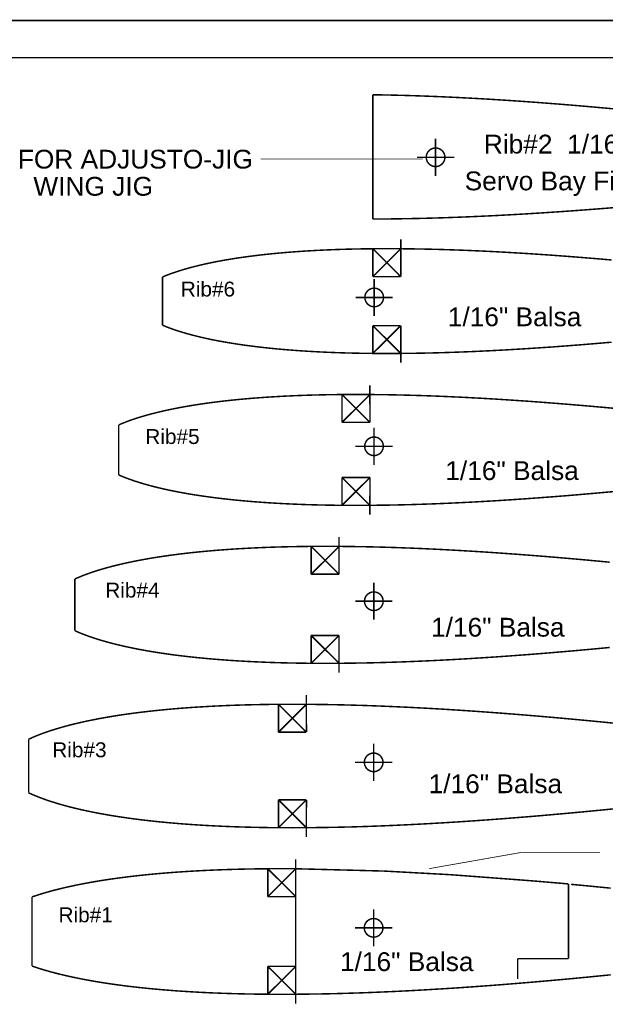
# Model space of a CAD drawing. Extents: x -1080 to 1070, y -166 to 202.
# Tile 20 of 24: x 327 to 425, y 6 to 171. Entities that reach past the tile are written whole.
import ezdxf

# ---------------------------------------------------------------- set-up
doc = ezdxf.new("R2010")
doc.units = 0
doc.header["$MEASUREMENT"] = 0
doc.linetypes.add('DASHED', pattern=[0.75, 0.5, -0.25])
doc.linetypes.add('DOT', pattern=[0.25, 0, -0.25])
doc.layers.get('0').update_dxf_attribs({"linetype": 'CONTINUOUS'})
doc.layers.add('2', color=7, linetype='CONTINUOUS')
doc.layers.add('DEFAULT', color=7, linetype='CONTINUOUS')
doc.styles.add('ARIAL', font='ARIAL.TTF')

# ---------------------------------------------------------------- blocks, each defined once
blk = doc.blocks.new('GROUP24')
at = {"layer": 'DEFAULT', "color": 3, "const_width": 0.01}
blk.add_lwpolyline([(-37.625, 6.7375), (48.375, 6.7375)], dxfattribs=at)
at = {"layer": 'DEFAULT', "color": 3, "linetype": 'DASHED', "const_width": 0.01}
blk.add_lwpolyline([(-37.375, 6.4875), (48.125, 6.4875)], dxfattribs=at)
blk = doc.blocks.new('GROUP48')
at = {"const_width": 0.01}
for points in [[(-0.7986, 0.3518), (-0.7986, 0.4143)], [(-1.6054, 0.3235), (-1.5464, 0.3285)], [(-1.5464, 0.3285), (-1.4861, 0.333)], [(-1.4861, 0.333), (-1.4246, 0.337)], [(-1.4246, 0.337), (-1.3618, 0.3406)], [(-1.3618, 0.3406), (-1.2979, 0.3437)], [(-1.2979, 0.3437), (-1.2328, 0.3463)], [(-1.2328, 0.3463), (-1.1667, 0.3484)], [(-1.1667, 0.3484), (-1.0995, 0.35)], [(-1.0995, 0.35), (-1.0314, 0.3512)], [(-1.0314, 0.3512), (-0.9623, 0.3519)], [(-0.986, 0.1646), (-0.7986, 0.3518)], [(-0.986, 0.1646), (-0.986, 0.3517)], [(-0.986, 0.3517), (-0.7985, 0.1647)], [(-0.9623, 0.3519), (-0.8923, 0.3522)], [(-0.8923, 0.3522), (-0.8215, 0.352)], [(-0.8215, 0.352), (-0.7986, 0.3518)], [(-0.7986, 0.3518), (-0.7985, 0.1647)], [(-0.7986, 0.3518), (-0.6775, 0.3502)], [(-0.6775, 0.3502), (-0.6044, 0.3487)], [(-0.6044, 0.3487), (-0.5307, 0.3468)], [(-0.5307, 0.3468), (-0.4565, 0.3445)], [(-0.4565, 0.3445), (-0.3816, 0.3417)], [(-0.3816, 0.3417), (-0.3063, 0.3386)], [(-0.3063, 0.3386), (-0.2306, 0.3351)], [(-0.2306, 0.3351), (-0.1545, 0.3313)], [(-0.1545, 0.3313), (-0.078, 0.3271)], [(-0.078, 0.3271), (-0.0013, 0.3226)], [(-2.0708, 0.258), (-2.0254, 0.267)], [(-2.0254, 0.267), (-1.9783, 0.2756)], [(-1.9783, 0.2756), (-1.9296, 0.2838)], [(-1.9296, 0.2838), (-1.8793, 0.2915)], [(-1.8793, 0.2915), (-1.8274, 0.2988)], [(-1.8274, 0.2988), (-1.7741, 0.3057)], [(-1.7741, 0.3057), (-1.7193, 0.3121)], [(-1.7193, 0.3121), (-1.663, 0.318)], [(-1.663, 0.318), (-1.6054, 0.3235)], [(-0.0013, 0.3226), (0.0757, 0.3178)], [(0.0757, 0.3178), (0.1528, 0.3126)], [(0.1528, 0.3126), (0.23, 0.3072)], [(0.23, 0.3072), (0.3073, 0.3015)], [(0.3073, 0.3015), (0.3846, 0.2955)], [(0.3846, 0.2955), (0.4619, 0.2893)], [(0.4619, 0.2893), (0.539, 0.2829)], [(0.539, 0.2829), (0.6161, 0.2762)], [(-2.3393, 0.185), (-2.3065, 0.1964)], [(-2.3065, 0.1964), (-2.2718, 0.2075)], [(-2.2718, 0.2075), (-2.2352, 0.2182)], [(-2.2352, 0.2182), (-2.1968, 0.2287)], [(-2.1968, 0.2287), (-2.1566, 0.2388)], [(-2.1566, 0.2388), (-2.1146, 0.2486)], [(-2.1146, 0.2486), (-2.0708, 0.258)], [(-2.3979, 0.162), (-2.3701, 0.1734)], [(-2.3979, -0.162), (-2.3979, 0.162)], [(-2.3701, 0.1734), (-2.3393, 0.185)], [(-0.986, 0.1646), (-0.7985, 0.1647)], [(-0.977, -0.1006), (-0.977, 0.1494)], [(-1.102, 0.0244), (-0.852, 0.0244)], [(-2.3979, -0.162), (-2.3701, -0.1734)], [(-2.3701, -0.1734), (-2.3393, -0.185)], [(-2.3393, -0.185), (-2.3065, -0.1963)], [(-2.3065, -0.1963), (-2.2718, -0.2074)], [(-0.986, -0.1646), (-0.7985, -0.1647)], [(-0.986, -0.3516), (-0.986, -0.1646)], [(-0.986, -0.1646), (-0.7986, -0.3517)], [(-0.986, -0.3516), (-0.7985, -0.1647)], [(-0.7986, -0.3517), (-0.7985, -0.1647)], [(-2.2718, -0.2074), (-2.2352, -0.2182)], [(-2.2352, -0.2182), (-2.1968, -0.2287)], [(-2.1968, -0.2287), (-2.1566, -0.2388)], [(-2.1566, -0.2388), (-2.1146, -0.2486)], [(-2.1146, -0.2486), (-2.0708, -0.258)], [(-2.0708, -0.258), (-2.0254, -0.267)], [(-2.0254, -0.267), (-1.9783, -0.2755)], [(-1.9783, -0.2755), (-1.9296, -0.2837)], [(-1.9296, -0.2837), (-1.8793, -0.2915)], [(-1.8793, -0.2915), (-1.8274, -0.2988)], [(-1.8274, -0.2988), (-1.7741, -0.3056)], [(-1.7741, -0.3056), (-1.7193, -0.312)], [(-1.7193, -0.312), (-1.663, -0.318)], [(-1.663, -0.318), (-1.6054, -0.3235)], [(-1.6054, -0.3235), (-1.5464, -0.3284)], [(-1.5464, -0.3284), (-1.4861, -0.333)], [(-1.4861, -0.333), (-1.4246, -0.337)], [(-0.3063, -0.3386), (-0.2306, -0.3351)], [(-0.2306, -0.3351), (-0.1545, -0.3312)], [(-0.1545, -0.3312), (-0.078, -0.3271)], [(-0.078, -0.3271), (-0.0013, -0.3225)], [(-0.0013, -0.3225), (0.0757, -0.3177)], [(0.0757, -0.3177), (0.23, -0.3075)], [(0.23, -0.3072), (0.3073, -0.3015)], [(0.3073, -0.3015), (0.3846, -0.2955)], [(0.3846, -0.2955), (0.4619, -0.2893)], [(0.4619, -0.2893), (0.539, -0.2829)], [(0.539, -0.2829), (0.6161, -0.2762)], [(-1.4246, -0.337), (-1.3618, -0.3406)], [(-1.3618, -0.3406), (-1.2979, -0.3436)], [(-1.2979, -0.3436), (-1.2328, -0.3462)], [(-1.2328, -0.3462), (-1.1667, -0.3484)], [(-1.1667, -0.3484), (-1.0995, -0.35)], [(-1.0995, -0.35), (-1.0314, -0.3512)], [(-1.0314, -0.3512), (-0.9623, -0.3519)], [(-0.9623, -0.3519), (-0.8923, -0.3521)], [(-0.8923, -0.3521), (-0.8215, -0.3519)], [(-0.8215, -0.3519), (-0.7986, -0.3517)], [(-0.7986, -0.3517), (-0.6775, -0.3502)], [(-0.7986, -0.4142), (-0.7986, -0.3517)], [(-0.6775, -0.3502), (-0.6044, -0.3487)], [(-0.6044, -0.3487), (-0.5307, -0.3468)], [(-0.5307, -0.3468), (-0.4565, -0.3444)], [(-0.4565, -0.3444), (-0.3816, -0.3417)], [(-0.3816, -0.3417), (-0.3063, -0.3386)]]:
    blk.add_lwpolyline(points, dxfattribs=at)
blk.add_lwpolyline([(-0.9145, 0.0244, 0.0985), (-0.9192, 0.0483, 0.0985), (-0.9328, 0.0685, 0.0984), (-0.953, 0.0821, 0.0983), (-0.977, 0.0868, 0.0983), (-1.0009, 0.0821, 0.0982), (-1.0211, 0.0685, 0.0982), (-1.0347, 0.0483, 0.0984), (-1.0395, 0.0243, 0.0983), (-1.0347, 0.0004, 0.0984), (-1.0211, -0.0197, 0.0985), (-1.0009, -0.0333, 0.0986), (-0.9769, -0.038, 0.0986), (-0.953, -0.0333, 0.0987), (-0.9328, -0.0197, 0.0986), (-0.9192, 0.0004, 0.0986)], format="xyb", close=True, dxfattribs=at)
at = {"layer": '2', "style": 'ARIAL'}
blk.add_text('Rib#6', height=0.1, dxfattribs=at).set_placement((-2.2754, 0.0307))
at = {"layer": 'DEFAULT', "style": 'ARIAL'}
blk.add_text('1/16" Balsa', height=0.1263, dxfattribs=at).set_placement((-0.4828, -0.1689))
blk = doc.blocks.new('GROUP47')
at = {"const_width": 0.01}
for points in [[(-0.8581, 0.3723), (-0.8581, 0.4348)], [(-1.8776, 0.3238), (-1.82, 0.3306)], [(-1.82, 0.3306), (-1.7609, 0.3368)], [(-1.7609, 0.3368), (-1.7004, 0.3426)], [(-1.7004, 0.3426), (-1.6385, 0.3478)], [(-1.6385, 0.3478), (-1.5752, 0.3525)], [(-1.5752, 0.3525), (-1.5106, 0.3568)], [(-1.5106, 0.3568), (-1.4447, 0.3605)], [(-1.4447, 0.3605), (-1.3776, 0.3638)], [(-1.3776, 0.3638), (-1.3093, 0.3665)], [(-1.3093, 0.3665), (-1.2399, 0.3687)], [(-1.2399, 0.3687), (-1.1694, 0.3704)], [(-1.1694, 0.3704), (-1.0978, 0.3717)], [(-1.0978, 0.3717), (-1.0253, 0.3724)], [(-1.0456, 0.3722), (-1.0455, 0.1851)], [(-1.0456, 0.3722), (-0.858, 0.1852)], [(-1.0455, 0.1851), (-0.8581, 0.3723)], [(-1.0253, 0.3724), (-0.9518, 0.3727)], [(-0.9518, 0.3727), (-0.8775, 0.3725)], [(-0.8775, 0.3725), (-0.8581, 0.3723)], [(-0.8581, 0.3723), (-0.858, 0.1852)], [(-0.8581, 0.3723), (-0.7263, 0.3706)], [(-0.7263, 0.3706), (-0.6497, 0.369)], [(-0.6497, 0.369), (-0.5723, 0.367)], [(-0.5723, 0.367), (-0.4943, 0.3646)], [(-0.4943, 0.3646), (-0.4158, 0.3617)], [(-0.4158, 0.3617), (-0.3367, 0.3584)], [(-0.3367, 0.3584), (-0.2572, 0.3548)], [(-0.2572, 0.3548), (-0.1773, 0.3507)], [(-0.1773, 0.3507), (-0.0971, 0.3464)], [(-0.0971, 0.3464), (-0.0166, 0.3416)], [(-0.0166, 0.3416), (0.0642, 0.3365)], [(0.0642, 0.3365), (0.1451, 0.3311)], [(0.1451, 0.3311), (0.2262, 0.3255)], [(-2.2793, 0.2536), (-2.2352, 0.2639)], [(-2.2352, 0.2639), (-2.1892, 0.2738)], [(-2.1892, 0.2738), (-2.1415, 0.2832)], [(-2.1415, 0.2832), (-2.092, 0.2922)], [(-2.092, 0.2922), (-2.0409, 0.3008)], [(-2.0409, 0.3008), (-1.988, 0.309)], [(-1.988, 0.309), (-1.9336, 0.3166)], [(-1.9336, 0.3166), (-1.8776, 0.3238)], [(0.2262, 0.3255), (0.3073, 0.3195)], [(0.3073, 0.3195), (0.3885, 0.3132)], [(0.3885, 0.3132), (0.4696, 0.3067)], [(0.4696, 0.3067), (0.5505, 0.3)], [(0.5505, 0.3), (0.6314, 0.293)], [(0.6314, 0.293), (0.712, 0.2858)], [(0.712, 0.2858), (0.7923, 0.2784)], [(-2.5038, 0.1849), (-2.4714, 0.1971)], [(-2.4714, 0.1971), (-2.4369, 0.209)], [(-2.4369, 0.209), (-2.4004, 0.2207)], [(-2.4004, 0.2207), (-2.3619, 0.232)], [(-2.3619, 0.232), (-2.3216, 0.243)], [(-2.3216, 0.243), (-2.2793, 0.2536)], [(-2.5443, 0.1679), (-2.5342, 0.1724)], [(-2.5443, -0.1679), (-2.5443, 0.1679)], [(-2.5342, 0.1724), (-2.5038, 0.1849)], [(-1.0455, 0.1851), (-0.858, 0.1852)], [(-0.8306, -0.1006), (-0.8306, 0.1494)], [(-0.9556, 0.0244), (-0.7056, 0.0244)], [(-2.5443, -0.1679), (-2.5342, -0.1724)], [(-2.5342, -0.1724), (-2.5038, -0.1848)], [(-2.5038, -0.1848), (-2.4714, -0.197)], [(-2.4714, -0.197), (-2.4369, -0.209)], [(-1.0456, -0.3722), (-1.0455, -0.1851)], [(-1.0456, -0.3722), (-0.858, -0.1852)], [(-1.0455, -0.1851), (-0.858, -0.1852)], [(-1.0455, -0.1851), (-0.8581, -0.3722)], [(-0.8581, -0.3722), (-0.858, -0.1852)], [(-2.4369, -0.209), (-2.4004, -0.2206)], [(-2.4004, -0.2206), (-2.3619, -0.232)], [(-2.3619, -0.232), (-2.3216, -0.243)], [(-2.3216, -0.243), (-2.2793, -0.2536)], [(-2.2793, -0.2536), (-2.2352, -0.2639)], [(-2.2352, -0.2639), (-2.1892, -0.2737)], [(-2.1892, -0.2737), (-2.1415, -0.2832)], [(-2.1415, -0.2832), (-2.092, -0.2922)], [(-2.092, -0.2922), (-2.0409, -0.3008)], [(-2.0409, -0.3008), (-1.988, -0.3089)], [(-1.988, -0.3089), (-1.9336, -0.3166)], [(-1.9336, -0.3166), (-1.8776, -0.3238)], [(-1.8776, -0.3238), (-1.82, -0.3305)], [(-1.82, -0.3305), (-1.7609, -0.3368)], [(0.0642, -0.3365), (0.1451, -0.3311)], [(0.1451, -0.3311), (0.2262, -0.3254)], [(0.2262, -0.3254), (0.3073, -0.3194)], [(0.3073, -0.3194), (0.3885, -0.3132)], [(0.3885, -0.3132), (0.4696, -0.3067)], [(0.4696, -0.3067), (0.5505, -0.2999)], [(0.5505, -0.2999), (0.6314, -0.2929)], [(0.6314, -0.2929), (0.712, -0.2857)], [(0.712, -0.2857), (0.7923, -0.2784)], [(-1.7609, -0.3368), (-1.7004, -0.3425)], [(-1.7004, -0.3425), (-1.6385, -0.3478)], [(-1.6385, -0.3478), (-1.5752, -0.3525)], [(-1.5752, -0.3525), (-1.5106, -0.3568)], [(-1.5106, -0.3568), (-1.4447, -0.3605)], [(-1.4447, -0.3605), (-1.3776, -0.3637)], [(-1.3776, -0.3637), (-1.3093, -0.3665)], [(-1.3093, -0.3665), (-1.2399, -0.3687)], [(-1.2399, -0.3687), (-1.1694, -0.3704)], [(-1.1694, -0.3704), (-1.0978, -0.3716)], [(-1.0978, -0.3716), (-1.0253, -0.3724)], [(-1.0253, -0.3724), (-0.9518, -0.3726)], [(-0.9518, -0.3726), (-0.8775, -0.3724)], [(-0.8775, -0.3724), (-0.8581, -0.3722)], [(-0.8581, -0.3722), (-0.7263, -0.3706)], [(-0.8581, -0.4348), (-0.8581, -0.3722)], [(-0.7263, -0.3706), (-0.6497, -0.369)], [(-0.6497, -0.369), (-0.5723, -0.367)], [(-0.5723, -0.367), (-0.4943, -0.3645)], [(-0.4943, -0.3645), (-0.4158, -0.3617)], [(-0.4158, -0.3617), (-0.3367, -0.3584)], [(-0.3367, -0.3584), (-0.2572, -0.3547)], [(-0.2572, -0.3547), (-0.1773, -0.3507)], [(-0.1773, -0.3507), (-0.0971, -0.3463)], [(-0.0971, -0.3463), (-0.0166, -0.3416)], [(-0.0166, -0.3416), (0.0642, -0.3365)]]:
    blk.add_lwpolyline(points, dxfattribs=at)
blk.add_lwpolyline([(-0.7681, 0.0244, 0.0985), (-0.7728, 0.0483, 0.0985), (-0.7864, 0.0685, 0.0984), (-0.8066, 0.0821, 0.0983), (-0.8306, 0.0868, 0.0983), (-0.8545, 0.0821, 0.0982), (-0.8747, 0.0685, 0.0982), (-0.8883, 0.0483, 0.0984), (-0.8931, 0.0243, 0.0983), (-0.8883, 0.0004, 0.0984), (-0.8747, -0.0197, 0.0985), (-0.8545, -0.0333, 0.0986), (-0.8305, -0.038, 0.0986), (-0.8066, -0.0333, 0.0987), (-0.7864, -0.0197, 0.0986), (-0.7728, 0.0004, 0.0986)], format="xyb", close=True, dxfattribs=at)
at = {"layer": '2', "style": 'ARIAL'}
blk.add_text('Rib#5', height=0.1, dxfattribs=at).set_placement((-2.3659, 0.0399))
at = {"layer": 'DEFAULT', "style": 'ARIAL'}
blk.add_text('1/16" Balsa', height=0.1263, dxfattribs=at).set_placement((-0.3522, -0.2021))
blk = doc.blocks.new('GROUP49')
at = {"const_width": 0.01}
for points in [[(-1.2392, 0.3908), (-1.1643, 0.3921)], [(-1.1643, 0.3921), (-1.0883, 0.3929)], [(-1.1051, 0.2056), (-0.9176, 0.3928)], [(-1.1051, 0.2056), (-1.1051, 0.3927)], [(-1.1051, 0.3927), (-0.9176, 0.2057)], [(-1.0883, 0.3929), (-1.0114, 0.3932)], [(-1.0114, 0.3932), (-0.9335, 0.3929)], [(-0.9335, 0.3929), (-0.9176, 0.3928)], [(-0.9177, 0.4553), (-0.9176, 0.3928)], [(-0.9176, 0.2057), (-0.9176, 0.3928)], [(-0.9176, 0.3928), (-0.7752, 0.391)], [(-2.1522, 0.3179), (-2.0969, 0.3264)], [(-2.0969, 0.3264), (-2.0398, 0.3345)], [(-2.0398, 0.3345), (-1.9811, 0.342)], [(-1.9811, 0.342), (-1.9208, 0.3491)], [(-1.9208, 0.3491), (-1.8589, 0.3556)], [(-1.8589, 0.3556), (-1.7955, 0.3616)], [(-1.7955, 0.3616), (-1.7307, 0.3671)], [(-1.7307, 0.3671), (-1.6644, 0.3721)], [(-1.6644, 0.3721), (-1.5967, 0.3765)], [(-1.5967, 0.3765), (-1.5277, 0.3804)], [(-1.5277, 0.3804), (-1.4574, 0.3838)], [(-1.4574, 0.3838), (-1.3858, 0.3867)], [(-1.3858, 0.3867), (-1.3131, 0.389)], [(-1.3131, 0.389), (-1.2392, 0.3908)], [(-0.7752, 0.391), (-0.6949, 0.3894)], [(-0.6949, 0.3894), (-0.6139, 0.3872)], [(-0.6139, 0.3872), (-0.5322, 0.3847)], [(-0.5322, 0.3847), (-0.45, 0.3817)], [(-0.45, 0.3817), (-0.3672, 0.3783)], [(-0.3672, 0.3783), (-0.2839, 0.3744)], [(-0.2839, 0.3744), (-0.2003, 0.3702)], [(-0.2003, 0.3702), (-0.1162, 0.3656)], [(-0.1162, 0.3656), (-0.0319, 0.3606)], [(-0.0319, 0.3606), (0.0527, 0.3553)], [(0.0527, 0.3553), (0.1375, 0.3497)], [(0.1375, 0.3497), (0.2223, 0.3437)], [(0.2223, 0.3437), (0.3073, 0.3375)], [(0.3073, 0.3375), (0.3923, 0.3309)], [(0.3923, 0.3309), (0.4772, 0.3241)], [(-2.4464, 0.2573), (-2.4021, 0.2684)], [(-2.4021, 0.2684), (-2.3559, 0.2792)], [(-2.3559, 0.2792), (-2.3077, 0.2895)], [(-2.3077, 0.2895), (-2.2577, 0.2994)], [(-2.2577, 0.2994), (-2.2058, 0.3089)], [(-2.2058, 0.3089), (-2.1522, 0.3179)], [(0.4772, 0.3241), (0.562, 0.317)], [(0.562, 0.317), (0.6467, 0.3097)], [(0.6467, 0.3097), (0.7311, 0.3022)], [(0.7311, 0.3022), (0.8152, 0.2944)], [(0.8152, 0.2944), (0.899, 0.2865)], [(-2.6695, 0.1832), (-2.6376, 0.1963)], [(-2.6376, 0.1963), (-2.6035, 0.2091)], [(-2.6035, 0.2091), (-2.5674, 0.2216)], [(-2.5674, 0.2216), (-2.5291, 0.2339)], [(-2.5291, 0.2339), (-2.4888, 0.2458)], [(-2.4888, 0.2458), (-2.4464, 0.2573)], [(-1.1051, 0.2056), (-0.9176, 0.2057)], [(-2.6907, 0.1737), (-2.6695, 0.1832)], [(-2.6907, -0.1737), (-2.6907, 0.1737)], [(-0.6842, -0.1006), (-0.6842, 0.1494)], [(-0.8092, 0.0244), (-0.5592, 0.0244)], [(-2.6907, -0.1737), (-2.6695, -0.1832)], [(-2.6695, -0.1832), (-2.6376, -0.1963)], [(-2.6376, -0.1963), (-2.6035, -0.2091)], [(-2.6035, -0.2091), (-2.5674, -0.2216)], [(-2.5674, -0.2216), (-2.5291, -0.2339)], [(-2.5291, -0.2339), (-2.4888, -0.2457)], [(-2.4888, -0.2457), (-2.4464, -0.2573)], [(-2.4464, -0.2573), (-2.4021, -0.2684)], [(-2.4021, -0.2684), (-2.3559, -0.2792)], [(-1.1051, -0.2056), (-0.9176, -0.2057)], [(-1.1051, -0.3927), (-1.1051, -0.2056)], [(-1.1051, -0.2056), (-0.9176, -0.3928)], [(-1.1051, -0.3927), (-0.9176, -0.2057)], [(-0.9176, -0.3928), (-0.9176, -0.2057)], [(-2.3559, -0.2792), (-2.3077, -0.2895)], [(-2.3077, -0.2895), (-2.2577, -0.2994)], [(-2.2577, -0.2994), (-2.2058, -0.3089)], [(-2.2058, -0.3089), (-2.1522, -0.3179)], [(-2.1522, -0.3179), (-2.0969, -0.3264)], [(-2.0969, -0.3264), (-2.0398, -0.3345)], [(-2.0398, -0.3345), (-1.9811, -0.342)], [(0.3073, -0.3374), (0.3923, -0.3309)], [(0.3923, -0.3309), (0.4772, -0.3241)], [(0.4772, -0.3241), (0.562, -0.317)], [(0.562, -0.317), (0.6467, -0.3097)], [(0.6467, -0.3097), (0.7311, -0.3022)], [(0.7311, -0.3022), (0.8152, -0.2944)], [(0.8152, -0.2944), (0.899, -0.2865)], [(-1.9811, -0.342), (-1.9208, -0.3491)], [(-1.9208, -0.3491), (-1.8589, -0.3556)], [(-1.8589, -0.3556), (-1.7955, -0.3616)], [(-1.7955, -0.3616), (-1.7307, -0.3671)], [(-1.7307, -0.3671), (-1.6644, -0.3721)], [(-1.6644, -0.3721), (-1.5967, -0.3765)], [(-1.5967, -0.3765), (-1.5277, -0.3804)], [(-1.5277, -0.3804), (-1.4574, -0.3838)], [(-1.4574, -0.3838), (-1.3858, -0.3867)], [(-1.3858, -0.3867), (-1.3131, -0.389)], [(-1.3131, -0.389), (-1.2392, -0.3908)], [(-1.2392, -0.3908), (-1.1643, -0.3921)], [(-1.1643, -0.3921), (-1.0883, -0.3929)], [(-1.0883, -0.3929), (-1.0114, -0.3932)], [(-1.0114, -0.3932), (-0.9335, -0.3929)], [(-0.9335, -0.3929), (-0.9176, -0.3928)], [(-0.9177, -0.4553), (-0.9176, -0.3928)], [(-0.9176, -0.3928), (-0.7752, -0.391)], [(-0.7752, -0.391), (-0.6949, -0.3894)], [(-0.6949, -0.3894), (-0.6139, -0.3872)], [(-0.6139, -0.3872), (-0.5322, -0.3847)], [(-0.5322, -0.3847), (-0.45, -0.3817)], [(-0.45, -0.3817), (-0.3672, -0.3782)], [(-0.3672, -0.3782), (-0.2839, -0.3744)], [(-0.2839, -0.3744), (-0.2003, -0.3702)], [(-0.2003, -0.3702), (-0.1162, -0.3656)], [(-0.1162, -0.3656), (-0.0319, -0.3606)], [(-0.0319, -0.3606), (0.0527, -0.3553)], [(0.0527, -0.3553), (0.1375, -0.3497)], [(0.1375, -0.3497), (0.2223, -0.3437)], [(0.2223, -0.3437), (0.3073, -0.3374)]]:
    blk.add_lwpolyline(points, dxfattribs=at)
blk.add_lwpolyline([(-0.6217, 0.0244, 0.0985), (-0.6264, 0.0483, 0.0985), (-0.64, 0.0685, 0.0984), (-0.6602, 0.0821, 0.0983), (-0.6842, 0.0868, 0.0983), (-0.7081, 0.0821, 0.0982), (-0.7283, 0.0685, 0.0982), (-0.7419, 0.0483, 0.0984), (-0.7467, 0.0243, 0.0983), (-0.7419, 0.0004, 0.0984), (-0.7283, -0.0197, 0.0985), (-0.7081, -0.0333, 0.0986), (-0.6841, -0.038, 0.0986), (-0.6602, -0.0333, 0.0987), (-0.64, -0.0197, 0.0986), (-0.6264, 0.0004, 0.0986)], format="xyb", close=True, dxfattribs=at)
at = {"layer": '2', "style": 'ARIAL'}
blk.add_text('Rib#4', height=0.1, dxfattribs=at).set_placement((-2.4872, 0.0491))
at = {"layer": 'DEFAULT', "style": 'ARIAL'}
blk.add_text('1/16" Balsa', height=0.1263, dxfattribs=at).set_placement((-0.3003, -0.2134))
blk = doc.blocks.new('GROUP50')
at = {"const_width": 0.01}
for points in [[(-0.9807, 0.4145), (-0.9807, 0.477)], [(-1.8282, 0.3876), (-1.7587, 0.3928)], [(-1.7587, 0.3928), (-1.6878, 0.3974)], [(-1.6878, 0.3974), (-1.6154, 0.4015)], [(-1.6154, 0.4015), (-1.5418, 0.4051)], [(-1.5418, 0.4051), (-1.4668, 0.4081)], [(-1.4668, 0.4081), (-1.3906, 0.4105)], [(-1.3906, 0.4105), (-1.3132, 0.4124)], [(-1.3132, 0.4124), (-1.2347, 0.4137)], [(-1.2347, 0.4137), (-1.155, 0.4146)], [(-1.1682, 0.4144), (-1.1681, 0.2273)], [(-1.1682, 0.4144), (-0.9806, 0.2274)], [(-1.1681, 0.2273), (-0.9807, 0.4145)], [(-1.155, 0.4146), (-1.0744, 0.4148)], [(-1.0744, 0.4148), (-0.9928, 0.4146)], [(-0.9928, 0.4146), (-0.9807, 0.4145)], [(-0.9807, 0.4145), (-0.9806, 0.2274)], [(-0.9807, 0.4145), (-0.827, 0.4126)], [(-0.827, 0.4126), (-0.7428, 0.4109)], [(-0.7428, 0.4109), (-0.6579, 0.4086)], [(-0.6579, 0.4086), (-0.5724, 0.406)], [(-0.5724, 0.406), (-0.4862, 0.4028)], [(-0.4862, 0.4028), (-0.3994, 0.3992)], [(-0.3994, 0.3992), (-0.3122, 0.3952)], [(-0.3122, 0.3952), (-0.2245, 0.3908)], [(-2.3806, 0.3166), (-2.3263, 0.3265)], [(-2.3263, 0.3265), (-2.2701, 0.336)], [(-2.2701, 0.336), (-2.212, 0.3449)], [(-2.212, 0.3449), (-2.1522, 0.3533)], [(-2.1522, 0.3533), (-2.0907, 0.3613)], [(-2.0907, 0.3613), (-2.0275, 0.3686)], [(-2.0275, 0.3686), (-1.9626, 0.3755)], [(-1.9626, 0.3755), (-1.8962, 0.3818)], [(-1.8962, 0.3818), (-1.8282, 0.3876)], [(-0.2245, 0.3908), (-0.1365, 0.386)], [(-0.1365, 0.386), (-0.0481, 0.3808)], [(-0.0481, 0.3808), (0.0405, 0.3752)], [(0.0405, 0.3752), (0.1293, 0.3693)], [(0.1293, 0.3693), (0.2183, 0.363)], [(0.2183, 0.363), (0.3073, 0.3565)], [(0.3073, 0.3565), (0.3963, 0.3496)], [(0.3963, 0.3496), (0.4853, 0.3425)], [(0.4853, 0.3425), (0.5742, 0.3351)], [(0.5742, 0.3351), (0.6628, 0.3274)], [(0.6628, 0.3274), (0.7513, 0.3195)], [(-2.6653, 0.2478), (-2.623, 0.2603)], [(-2.623, 0.2603), (-2.5785, 0.2724)], [(-2.5785, 0.2724), (-2.5321, 0.2841)], [(-2.5321, 0.2841), (-2.4836, 0.2954)], [(-2.4836, 0.2954), (-2.4331, 0.3062)], [(-2.4331, 0.3062), (-2.3806, 0.3166)], [(0.7513, 0.3195), (0.8394, 0.3114)], [(0.8394, 0.3114), (0.9272, 0.3031)], [(0.9272, 0.3031), (1.0146, 0.2946)], [(1.0146, 0.2946), (1.1015, 0.2859)], [(-2.8438, 0.1808), (-2.8126, 0.1947)], [(-2.8126, 0.1947), (-2.7791, 0.2084)], [(-2.7791, 0.2084), (-2.7434, 0.2219)], [(-2.7434, 0.2219), (-2.7054, 0.235)], [(-2.7054, 0.235), (-2.6653, 0.2478)], [(-1.1681, 0.2273), (-0.9806, 0.2274)], [(-2.8456, 0.1798), (-2.8438, 0.1808)], [(-2.8456, -0.1798), (-2.8456, 0.1798)], [(-0.5293, -0.1005), (-0.5293, 0.1495)], [(-0.6543, 0.0245), (-0.4043, 0.0245)], [(-2.8456, -0.1798), (-2.8438, -0.1808)], [(-2.8438, -0.1808), (-2.8126, -0.1947)], [(-2.8126, -0.1947), (-2.7791, -0.2084)], [(-2.7791, -0.2084), (-2.7434, -0.2219)], [(-2.7434, -0.2219), (-2.7054, -0.235)], [(-2.7054, -0.235), (-2.6653, -0.2478)], [(-2.6653, -0.2478), (-2.623, -0.2603)], [(-2.623, -0.2603), (-2.5785, -0.2724)], [(-1.1682, -0.4144), (-1.1681, -0.2273)], [(-1.1682, -0.4144), (-0.9806, -0.2274)], [(-1.1681, -0.2273), (-0.9806, -0.2274)], [(-1.1681, -0.2273), (-0.9807, -0.4145)], [(-0.9807, -0.4145), (-0.9806, -0.2274)], [(-2.5785, -0.2724), (-2.5321, -0.2841)], [(-2.5321, -0.2841), (-2.4836, -0.2954)], [(-2.4836, -0.2954), (-2.4331, -0.3062)], [(-2.4331, -0.3062), (-2.3806, -0.3166)], [(-2.3806, -0.3166), (-2.3263, -0.3265)], [(-2.3263, -0.3265), (-2.2701, -0.336)], [(0.4853, -0.3425), (0.5742, -0.3351)], [(0.5742, -0.3351), (0.6628, -0.3274)], [(0.6628, -0.3274), (0.7513, -0.3195)], [(0.7513, -0.3195), (0.8394, -0.3114)], [(0.8394, -0.3114), (0.9272, -0.3031)], [(0.9272, -0.3031), (1.0146, -0.2946)], [(1.0146, -0.2946), (1.1015, -0.2859)], [(-2.2701, -0.336), (-2.212, -0.3449)], [(-2.212, -0.3449), (-2.1522, -0.3534)], [(-2.1522, -0.3534), (-2.0907, -0.3613)], [(-2.0907, -0.3613), (-2.0275, -0.3686)], [(-2.0275, -0.3686), (-1.9626, -0.3755)], [(-1.9626, -0.3755), (-1.8962, -0.3818)], [(-1.8962, -0.3818), (-1.8282, -0.3876)], [(-1.8282, -0.3876), (-1.7587, -0.3928)], [(-1.7587, -0.3928), (-1.6878, -0.3974)], [(-1.6878, -0.3974), (-1.6154, -0.4015)], [(-1.6154, -0.4015), (-1.5418, -0.4051)], [(-0.4862, -0.4028), (-0.3994, -0.3992)], [(-0.3994, -0.3992), (-0.3122, -0.3952)], [(-0.3122, -0.3952), (-0.2245, -0.3908)], [(-0.2245, -0.3908), (-0.1365, -0.386)], [(-0.1365, -0.386), (-0.0481, -0.3808)], [(-0.0481, -0.3808), (0.0405, -0.3752)], [(0.0405, -0.3752), (0.1293, -0.3693)], [(0.1293, -0.3693), (0.2183, -0.3631)], [(0.2183, -0.3631), (0.3073, -0.3565)], [(0.3073, -0.3565), (0.3963, -0.3496)], [(0.3963, -0.3496), (0.4853, -0.3425)], [(-1.5418, -0.4051), (-1.4668, -0.4081)], [(-1.4668, -0.4081), (-1.3906, -0.4105)], [(-1.3906, -0.4105), (-1.3132, -0.4124)], [(-1.3132, -0.4124), (-1.2347, -0.4138)], [(-1.2347, -0.4138), (-1.155, -0.4146)], [(-1.155, -0.4146), (-1.0744, -0.4149)], [(-1.0744, -0.4149), (-0.9928, -0.4146)], [(-0.9928, -0.4146), (-0.9807, -0.4145)], [(-0.9807, -0.4145), (-0.827, -0.4126)], [(-0.9807, -0.477), (-0.9807, -0.4145)], [(-0.827, -0.4126), (-0.7428, -0.4109)], [(-0.7428, -0.4109), (-0.6579, -0.4087)], [(-0.6579, -0.4087), (-0.5724, -0.406)], [(-0.5724, -0.406), (-0.4862, -0.4028)]]:
    blk.add_lwpolyline(points, dxfattribs=at)
blk.add_lwpolyline([(-0.4668, 0.0245, 0.0985), (-0.4715, 0.0484, 0.0985), (-0.4851, 0.0686, 0.0984), (-0.5053, 0.0822, 0.0983), (-0.5293, 0.0869, 0.0983), (-0.5532, 0.0822, 0.0982), (-0.5734, 0.0686, 0.0982), (-0.587, 0.0484, 0.0984), (-0.5918, 0.0244, 0.0983), (-0.587, 0.0005, 0.0984), (-0.5734, -0.0196, 0.0985), (-0.5532, -0.0332, 0.0986), (-0.5292, -0.0379, 0.0986), (-0.5053, -0.0332, 0.0987), (-0.4851, -0.0196, 0.0986), (-0.4715, 0.0005, 0.0986)], format="xyb", close=True, dxfattribs=at)
at = {"layer": '2', "style": 'ARIAL'}
blk.add_text('Rib#3', height=0.1, dxfattribs=at).set_placement((-2.6869, 0.0589))
at = {"layer": 'DEFAULT', "style": 'ARIAL'}
blk.add_text('1/16" Balsa', height=0.1263, dxfattribs=at).set_placement((-0.1606, -0.1825))
blk = doc.blocks.new('GROUP8')
at = {"const_width": 0.01}
for points in [[(-1.6107, 0.4173), (-1.5504, 0.4165)], [(-1.5504, 0.4165), (-1.4666, 0.4148)], [(-1.4666, 0.4148), (-1.3819, 0.4126)], [(-1.3819, 0.4126), (-1.2966, 0.4098)], [(-1.2966, 0.4098), (-1.2106, 0.4066)], [(-1.2106, 0.4066), (-1.1239, 0.403)], [(-1.1239, 0.403), (-1.0367, 0.3989)], [(-1.0367, 0.3989), (-0.949, 0.3943)], [(-0.949, 0.3943), (-0.8609, 0.3894)], [(-0.8609, 0.3894), (-0.7723, 0.384)], [(-0.7723, 0.384), (-0.6835, 0.3783)], [(-0.6835, 0.3783), (-0.5944, 0.3722)], [(-0.5944, 0.3722), (-0.5051, 0.3657)], [(-0.5051, 0.3657), (-0.4157, 0.3589)], [(-0.4157, 0.3589), (-0.3262, 0.3518)], [(-0.3262, 0.3518), (-0.2368, 0.3444)], [(-0.2368, 0.3444), (-0.1473, 0.3367)], [(-0.1473, 0.3367), (-0.058, 0.3287)], [(-0.058, 0.3287), (0.0311, 0.3205)], [(0.0311, 0.3205), (0.12, 0.312)], [(0.12, 0.312), (0.2086, 0.3034)], [(0.2086, 0.3034), (0.2969, 0.2945)], [(0.2969, 0.2945), (0.3847, 0.2854)], [(0.3847, 0.2854), (0.472, 0.2762)], [(0.472, 0.2762), (0.5588, 0.2668)], [(0.5588, 0.2668), (0.6449, 0.2573)], [(0.6449, 0.2573), (0.7305, 0.2477)], [(0.7305, 0.2477), (0.8152, 0.238)], [(0.8152, 0.238), (0.8993, 0.2281)], [(0.8993, 0.2281), (0.9824, 0.2182)], [(0.9824, 0.2182), (1.0647, 0.2083)], [(1.0647, 0.2083), (1.146, 0.1983)], [(1.146, 0.1983), (1.2263, 0.1883)], [(1.2263, 0.1883), (1.3056, 0.1782)], [(1.3056, 0.1782), (1.3837, 0.1682)], [(1.3837, 0.1682), (1.4607, 0.1581)], [(1.4607, 0.1581), (1.5364, 0.1481)], [(1.5364, 0.1481), (1.7292, 0.1222)], [(-1.1894, -0.1276), (-1.1894, 0.1224)], [(0.8106, -0.1389), (0.8106, 0.1111)], [(-1.3144, -0.0026), (-1.0644, -0.0026)], [(0.6856, -0.0139), (0.9356, -0.0139)], [(1.3033, -0.2116), (1.3816, -0.2025)], [(1.3816, -0.2025), (1.4587, -0.1933)], [(1.4587, -0.1933), (1.5345, -0.1842)], [(1.5345, -0.1842), (1.7292, -0.1604)], [(0.7275, -0.2745), (0.8124, -0.2658)], [(0.8124, -0.2658), (0.8965, -0.2569)], [(0.8965, -0.2569), (0.9798, -0.248)], [(0.9798, -0.248), (1.0621, -0.239)], [(1.0621, -0.239), (1.1436, -0.2299)], [(1.1436, -0.2299), (1.224, -0.2208)], [(1.224, -0.2208), (1.3033, -0.2116)], [(0.0274, -0.3393), (0.1163, -0.3319)], [(0.1163, -0.3319), (0.205, -0.3242)], [(0.205, -0.3242), (0.2934, -0.3163)], [(0.2934, -0.3163), (0.3813, -0.3083)], [(0.3813, -0.3083), (0.4687, -0.3001)], [(0.4687, -0.3001), (0.5556, -0.2917)], [(0.5556, -0.2917), (0.6419, -0.2832)], [(0.6419, -0.2832), (0.7275, -0.2745)], [(-1.0413, -0.4055), (-0.9535, -0.4019)], [(-0.9535, -0.4019), (-0.8653, -0.398)], [(-0.8653, -0.398), (-0.7768, -0.3937)], [(-0.7768, -0.3937), (-0.6879, -0.3889)], [(-0.6879, -0.3889), (-0.5987, -0.3838)], [(-0.5987, -0.3838), (-0.5094, -0.3784)], [(-0.5094, -0.3784), (-0.4199, -0.3726)], [(-0.4199, -0.3726), (-0.3303, -0.3665)], [(-0.3303, -0.3665), (-0.2408, -0.3601)], [(-0.2408, -0.3601), (-0.1513, -0.3534)], [(-0.1513, -0.3534), (-0.0619, -0.3465)], [(-0.0619, -0.3465), (0.0274, -0.3393)], [(-1.6107, -0.4173), (-1.5551, -0.4173)], [(-1.5551, -0.4173), (-1.4713, -0.4165)], [(-1.4713, -0.4165), (-1.3867, -0.4152)], [(-1.3867, -0.4152), (-1.3013, -0.4135)], [(-1.3013, -0.4135), (-1.2152, -0.4113)], [(-1.2152, -0.4113), (-1.1285, -0.4086)], [(-1.1285, -0.4086), (-1.0413, -0.4055)]]:
    blk.add_lwpolyline(points, dxfattribs=at)
for points in [[(-1.1269, -0.0026, 0.0985), (-1.1316, 0.0213, 0.0987), (-1.1452, 0.0415, 0.0987), (-1.1654, 0.0551, 0.0986), (-1.1894, 0.0598, 0.0985), (-1.2133, 0.0551, 0.0985), (-1.2335, 0.0415, 0.0984), (-1.2471, 0.0213, 0.0985), (-1.2519, -0.0026, 0.0984), (-1.2471, -0.0265, 0.0982), (-1.2335, -0.0467, 0.0982), (-1.2133, -0.0603, 0.0983), (-1.1893, -0.065, 0.0984), (-1.1654, -0.0603, 0.0984), (-1.1452, -0.0467, 0.0985), (-1.1316, -0.0265, 0.0986)], [(0.8731, -0.0139, 0.0983), (0.8683, 0.01, 0.0984), (0.8547, 0.0302, 0.0985), (0.8345, 0.0438, 0.0986), (0.8105, 0.0485, 0.0986), (0.7866, 0.0438, 0.0987), (0.7664, 0.0302, 0.0987), (0.7528, 0.01, 0.0986), (0.7481, -0.0139, 0.0985), (0.7528, -0.0378, 0.0985), (0.7664, -0.058, 0.0984), (0.7866, -0.0716, 0.0983), (0.8106, -0.0763, 0.0983), (0.8345, -0.0716, 0.0982), (0.8547, -0.058, 0.0982), (0.8683, -0.0378, 0.0984)]]:
    blk.add_lwpolyline(points, format="xyb", close=True, dxfattribs=at)
at = {"layer": 'DEFAULT', "const_width": 0.01}
for points in [[(-1.6108, -0.4173), (-1.6108, 0.4165)], [(1.7292, -0.1604), (1.7292, 0.1222)]]:
    blk.add_lwpolyline(points, dxfattribs=at)
blk = doc.blocks.new('GROUP10')
at = {"layer": 'DEFAULT', "rotation": 270}
blk.add_blockref('GROUP8', (0, 0.0592), dxfattribs=at)
at = {"layer": 'DEFAULT', "style": 'ARIAL'}
for s, p in [('Servo Bay Filler', (-0.2245, 1.0534)), ('Rib#2  1/16" Balsa', (0.0228, 0.9246))]:
    blk.add_text(s, height=0.1263, rotation=270, dxfattribs=at).set_placement(p)
blk = doc.blocks.new('GROUP51')
at = {"const_width": 0.01}
for points in [[(-1.0638, 0.4842), (-1.0637, 0.4217)], [(-1.9916, 0.3885), (-1.9226, 0.3943)], [(-1.9226, 0.3943), (-1.852, 0.3996)], [(-1.852, 0.3996), (-1.78, 0.4043)], [(-1.78, 0.4043), (-1.7066, 0.4085)], [(-1.7066, 0.4085), (-1.6318, 0.4121)], [(-1.6318, 0.4121), (-1.5557, 0.4151)], [(-1.5557, 0.4151), (-1.4784, 0.4176)], [(-1.4784, 0.4176), (-1.3998, 0.4196)], [(-1.3998, 0.4196), (-1.3201, 0.4209)], [(-1.3201, 0.4209), (-1.2393, 0.4218)], [(-1.2512, 0.2345), (-1.0637, 0.4217)], [(-1.2512, 0.2345), (-1.2512, 0.4216)], [(-1.2512, 0.4216), (-1.0637, 0.2346)], [(-1.2393, 0.4218), (-1.1575, 0.422)], [(-1.1575, 0.422), (-1.0747, 0.4218)], [(-1.0747, 0.4218), (-1.0637, 0.4217)], [(-1.0637, 0.2346), (-1.0637, 0.4217)], [(-2.4833, 0.3223), (-2.4281, 0.3324)], [(-2.4281, 0.3324), (-2.3711, 0.342)], [(-2.3711, 0.342), (-2.3122, 0.3511)], [(-2.3122, 0.3511), (-2.2515, 0.3596)], [(-2.2515, 0.3596), (-2.189, 0.3676)], [(-2.189, 0.3676), (-2.1249, 0.3751)], [(-2.1249, 0.3751), (-2.059, 0.3821)], [(-2.059, 0.3821), (-1.9916, 0.3885)], [(-2.7723, 0.2525), (-2.7294, 0.2652)], [(-2.7294, 0.2652), (-2.6843, 0.2775)], [(-2.6843, 0.2775), (-2.6371, 0.2893)], [(-2.6371, 0.2893), (-2.5878, 0.3008)], [(-2.5878, 0.3008), (-2.5366, 0.3118)], [(-2.5366, 0.3118), (-2.4833, 0.3223)], [(0.785, 0.317), (0.8741, 0.3086)], [(0.8741, 0.3086), (0.9627, 0.3)], [(0.9627, 0.3), (1.0509, 0.2912)], [(-2.8341, 0.2328), (-2.7723, 0.2525)], [(-1.2512, 0.2345), (-1.0637, 0.2346)], [(-0.5409, -0.1004), (-0.5409, 0.1496)], [(-0.6659, 0.0246), (-0.4159, 0.0246)], [(-2.8339, -0.2322), (-2.8131, -0.2393)], [(-2.8131, -0.2393), (-2.7723, -0.2524)], [(-2.7723, -0.2524), (-2.7294, -0.265)], [(-2.7294, -0.265), (-2.6843, -0.2773)], [(-1.2512, -0.2344), (-1.0637, -0.2344)], [(-1.2512, -0.4215), (-1.2512, -0.2344)], [(-1.2512, -0.2344), (-1.0637, -0.4216)], [(-1.2512, -0.4215), (-1.0637, -0.2344)], [(-1.0637, -0.4216), (-1.0637, -0.2344)], [(-2.6843, -0.2773), (-2.6371, -0.2892)], [(-2.6371, -0.2892), (-2.5878, -0.3006)], [(-2.5878, -0.3006), (-2.5366, -0.3116)], [(-2.5366, -0.3116), (-2.4833, -0.3222)], [(-2.4833, -0.3222), (-2.4281, -0.3323)], [(-2.4281, -0.3323), (-2.3711, -0.3418)], [(0.5157, -0.3409), (0.6058, -0.3331)], [(0.6058, -0.3331), (0.6955, -0.3251)], [(0.6955, -0.3251), (0.785, -0.3169)], [(0.785, -0.3169), (0.8741, -0.3085)], [(0.8741, -0.3085), (0.9627, -0.2998)], [(0.9627, -0.2998), (1.0509, -0.291)], [(-2.3711, -0.3418), (-2.3122, -0.3509)], [(-2.3122, -0.3509), (-2.2515, -0.3595)], [(-2.2515, -0.3595), (-2.189, -0.3675)], [(-2.189, -0.3675), (-2.1249, -0.375)], [(-2.1249, -0.375), (-2.059, -0.3819)], [(-2.059, -0.3819), (-1.9916, -0.3883)], [(-1.9916, -0.3883), (-1.9226, -0.3942)], [(-1.9226, -0.3942), (-1.852, -0.3995)], [(-1.852, -0.3995), (-1.78, -0.4042)], [(-0.3838, -0.402), (-0.2949, -0.3975)], [(-0.2949, -0.3975), (-0.2055, -0.3926)], [(-0.2055, -0.3926), (-0.1158, -0.3873)], [(-0.1158, -0.3873), (-0.0259, -0.3817)], [(-0.0259, -0.3817), (0.0643, -0.3757)], [(0.0643, -0.3757), (0.1546, -0.3693)], [(0.1546, -0.3693), (0.2449, -0.3627)], [(0.2449, -0.3627), (0.3353, -0.3557)], [(0.3353, -0.3557), (0.4256, -0.3484)], [(0.4256, -0.3484), (0.5157, -0.3409)], [(-1.78, -0.4042), (-1.7066, -0.4084)], [(-1.7066, -0.4084), (-1.6318, -0.412)], [(-1.6318, -0.412), (-1.5557, -0.415)], [(-1.5557, -0.415), (-1.4784, -0.4175)], [(-1.4784, -0.4175), (-1.3998, -0.4194)], [(-1.3998, -0.4194), (-1.3201, -0.4208)], [(-1.3201, -0.4208), (-1.2393, -0.4216)], [(-1.2393, -0.4216), (-1.1575, -0.4219)], [(-1.1575, -0.4219), (-1.0747, -0.4217)], [(-1.0747, -0.4217), (-1.0637, -0.4216)], [(-1.0638, -0.4841), (-1.0637, -0.4216)], [(-1.0637, -0.4216), (-0.9063, -0.4196)], [(-0.9063, -0.4196), (-0.8209, -0.4179)], [(-0.8209, -0.4179), (-0.7347, -0.4156)], [(-0.7347, -0.4156), (-0.6479, -0.4129)], [(-0.6479, -0.4129), (-0.5604, -0.4097)], [(-0.5604, -0.4097), (-0.4724, -0.406)], [(-0.4724, -0.406), (-0.3838, -0.402)]]:
    blk.add_lwpolyline(points, dxfattribs=at)
blk.add_lwpolyline([(-0.4784, 0.0246, 0.0985), (-0.4831, 0.0485, 0.0985), (-0.4967, 0.0687, 0.0984), (-0.5169, 0.0823, 0.0983), (-0.5409, 0.087, 0.0983), (-0.5648, 0.0823, 0.0982), (-0.585, 0.0687, 0.0982), (-0.5986, 0.0485, 0.0984), (-0.6034, 0.0245, 0.0983), (-0.5986, 0.0006, 0.0984), (-0.585, -0.0195, 0.0985), (-0.5648, -0.0331, 0.0986), (-0.5408, -0.0378, 0.0986), (-0.5169, -0.0331, 0.0987), (-0.4967, -0.0195, 0.0986), (-0.4831, 0.0006, 0.0986)], format="xyb", close=True, dxfattribs=at)
at = {"layer": 'DEFAULT', "linetype": 'DOT', "const_width": 0.01}
for points in [[(-1.0637, 0.4217), (-0.4724, 0.4062)], [(-0.4724, 0.4062), (-0.0259, 0.3818)], [(-0.0259, 0.3818), (0.5157, 0.3411)], [(0.5157, 0.3411), (0.7665, 0.3198)], [(0.7671, -0.1819), (0.7671, 0.3198)], [(-1.0637, -0.2344), (-1.0637, 0.2346)], [(0.4261, -0.1819), (0.7671, -0.1819)], [(0.4261, -0.3187), (0.4261, -0.1819)]]:
    blk.add_lwpolyline(points, dxfattribs=at)
at = {"layer": 'DEFAULT', "const_width": 0.01}
blk.add_lwpolyline([(-2.8339, -0.2322), (-2.8339, 0.2322)], dxfattribs=at)
at = {"layer": '2', "style": 'ARIAL'}
blk.add_text(' Rib#1 ', height=0.1, dxfattribs=at).set_placement((-2.695, 0.0622))
at = {"layer": 'DEFAULT', "style": 'ARIAL'}
blk.add_text('1/16" Balsa', height=0.1263, dxfattribs=at).set_placement((-0.7666, -0.2659))

msp = doc.modelspace()

# ---------------------------------------------------------------- linework, layer by layer
at = {"layer": 'DEFAULT', "const_width": 0.125}
for points in [[(367.21, 147.69), (369.82, 147.69)], [(369.82, 147.69), (394.4, 147.69)], [(395.47, 28.49), (411.08, 31.24)], [(411.08, 31.24), (424.15, 31.24)]]:
    msp.add_lwpolyline(points, dxfattribs=at)

# ---------------------------------------------------------------- block references
at = {"layer": 'DEFAULT', "xscale": 25, "yscale": 25, "zscale": 25}
for name, p in [('GROUP24', (-139.15, 2.52)), ('GROUP48', (410.67, 123.82)), ('GROUP47', (406.98, 98.82)), ('GROUP49', (403.29, 72.8)), ('GROUP50', (399.39, 45.73)), ('GROUP51', (399.67, 17.93))]:
    msp.add_blockref(name, p, dxfattribs=at)
at = {"layer": 'DEFAULT', "xscale": 25, "yscale": 25, "zscale": 25, "rotation": 90}
msp.add_blockref('GROUP10', (427.76, 148.04), dxfattribs=at)

# ---------------------------------------------------------------- texts
at = {"layer": 'DEFAULT', "style": 'ARIAL'}
for s, height, p in [('HOLES FOR ADJUSTO-JIG', 3.1575, (310.27, 146.08)), ('WING JIG', 3.158, (329.05, 141.52))]:
    msp.add_text(s, height=height, dxfattribs=at).set_placement(p)

doc.saveas('drawing.dxf')
